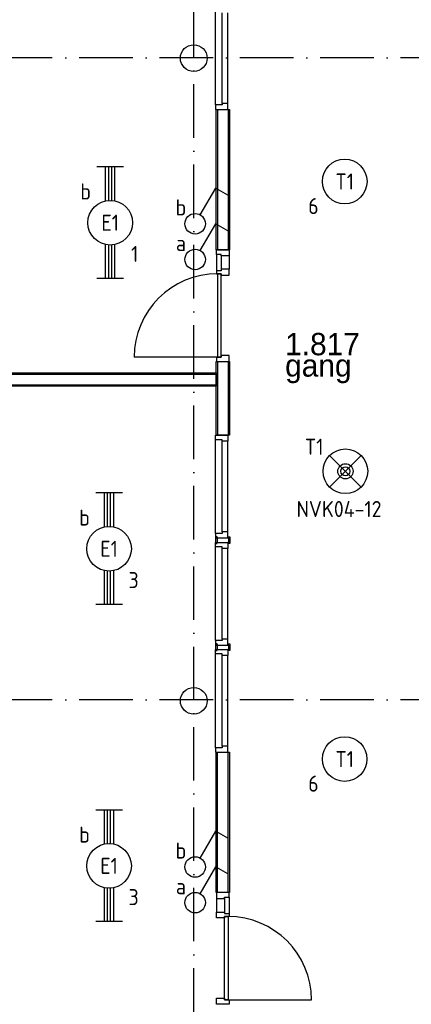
# Model space of a CAD drawing. Header units: millimetres. Extents: x -6587 to 112313, y 244 to 84344.
# Tile 6 of 55: x 22825 to 27211, y 23905 to 34936. Entities that reach past the tile are written whole.
import ezdxf
from ezdxf.enums import TextEntityAlignment as Align

# ---------------------------------------------------------------- set-up
doc = ezdxf.new("R2010")
doc.units = ezdxf.units.MM
doc.header["$LTSCALE"] = 100
doc.linetypes.add('DASHDOT', pattern=[9, 6, -1.5, 0, -1.5])
doc.layers.get('0').update_dxf_attribs({"linetype": 'CONTINUOUS'})
for name, color, linetype in [('AL$7----_STRAMIEN', 1, 'DASHDOT'), ('AL22----_BINNENWAND', 7, 'CONTINUOUS'), ('AL28----_KONSTRUKTIE', 3, 'CONTINUOUS'), ('AL32----_BINNENKOZ', 7, 'CONTINUOUS'), ('AL32----_DRAAIRICHTING', 1, 'CONTINUOUS'), ('BOUW', 8, 'CONTINUOUS'), ('EB63101-_ATTRIB', 2, 'CONTINUOUS'), ('EB63102-_ATTRIB', 2, 'CONTINUOUS'), ('EB63501-_ATTRIB', 2, 'CONTINUOUS'), ('EL63101-_LICHT-ARM', 3, 'CONTINUOUS'), ('EL63102-_LICHT-SCH', 3, 'CONTINUOUS'), ('EL63501-_NOODVRL-ARM', 3, 'CONTINUOUS')]:
    doc.layers.add(name, color=color, linetype=linetype)
doc.styles.add('1_8', font='iso', dxfattribs={"width": 0.7, "height": 1.8})
doc.styles.add('BURO-025', font='BUROFONT.shx', dxfattribs={"height": 250})
doc.styles.add('NORATT', font='isocp.shx')

# ---------------------------------------------------------------- blocks, each defined once
blk = doc.blocks.new('EJ3T20')
at = {"color": 0}
for p, q in [((-6.25, -1.5), (-6.25, 1.5)), ((-6.25, -1.5), (-6.25, 1.5)), ((6.25, -1.5), (6.25, 1.5)), ((6.25, -1.5), (6.25, 1.5)), ((-6.25, 0.52), (-2.44, 0.52)), ((-6.25, 0.52), (-2.44, 0.52)), ((-6.25, 0.17), (-2.49, 0.17)), ((-6.25, 0.17), (-2.49, 0.17)), ((2.44, 0.52), (6.25, 0.52)), ((2.44, 0.52), (6.25, 0.52)), ((2.49, 0.17), (6.25, 0.17)), ((2.49, 0.17), (6.25, 0.17)), ((-6.25, -0.17), (-2.49, -0.17)), ((-6.25, -0.17), (-2.49, -0.17)), ((-6.25, -0.52), (-2.44, -0.52)), ((-6.25, -0.52), (-2.44, -0.52)), ((2.44, -0.52), (6.25, -0.52)), ((2.44, -0.52), (6.25, -0.52)), ((2.49, -0.17), (6.25, -0.17)), ((2.49, -0.17), (6.25, -0.17))]:
    blk.add_line(p, q, dxfattribs=at)
blk.add_circle((0, 0), 2.5, dxfattribs=at)
blk.add_circle((0, 0), 2.5, dxfattribs=at)
at = {"style": 'NORATT', "flags": 9}
blk.add_attdef('GELIJK', text='', height=1.8, dxfattribs=at).set_placement((3.5, 5), align=Align.MIDDLE_CENTER)
at = {"color": 6}
for tag, style, flags, p in [('SCHAK', 'NORATT', 8, (3.5, 2.75)), ('SCHAK', '1_8', 8, (3.5, 2.75)), ('A_CODE', 'NORATT', 8, (0, 0)), ('A_CODE', '1_8', 8, (0, 0)), ('GROEP', 'NORATT', 8, (-3.5, -2.75)), ('GROEP', '1_8', 8, (-3.5, -2.75)), ('KAST', 'NORATT', 9, (3.5, -2.75)), ('KAST', '1_8', 9, (3.5, -2.75))]:
    blk.add_attdef(tag, text='', height=1.8, dxfattribs=dict(at, style=style, flags=flags)).set_placement(p, align=Align.MIDDLE)
blk = doc.blocks.new('ES3S1')
blk.add_lwpolyline([(0.58, 1), (2.31, 4), (3.61, 3.25)])
blk.add_lwpolyline([(0.58, 1), (2.31, 4), (3.61, 3.25)])
blk.add_circle((0, 0), 1.15)
blk.add_circle((0, 0), 1.15)
for tag, style, flags, p in [('SCHAK', 'NORATT', 8, (3, 5.5)), ('SCHAK', '1_8', 8, (3, 5.5)), ('KAST', 'NORATT', 9, (-3, 0.5)), ('KAST', '1_8', 9, (-3, 0.5)), ('M_CODE', 'NORATT', 9, (0, 0)), ('M_CODE', '1_8', 9, (0, 0)), ('DOEL', 'NORATT', 9, (-3, -2)), ('DOEL', '1_8', 9, (-3, -2)), ('GROEP', 'NORATT', 9, (-3, -4.5)), ('GROEP', '1_8', 9, (-3, -4.5))]:
    blk.add_attdef(tag, text='', height=1.8, dxfattribs=dict(style=style, flags=flags)).set_placement(p, align=Align.MIDDLE_CENTER)
blk = doc.blocks.new('ES3G00')
blk.add_circle((0, 0), 2.5)
at = {"color": 6, "style": '1_8'}
for tag, flags, p in [('SCHAK', 8, (3.5, 2.75)), ('A_CODE', 8, (0, 0)), ('GROEP', 8, (-3.5, -2.75)), ('KAST', 9, (3.5, -2.75))]:
    blk.add_attdef(tag, text='', height=1.8, dxfattribs=dict(at, flags=flags)).set_placement(p, align=Align.MIDDLE)
blk = doc.blocks.new('ES3G01')
at = {"color": 0}
for p, q in [((-1.77, 1.77), (1.77, -1.77)), ((1.77, 1.77), (-1.77, -1.77))]:
    blk.add_line(p, q, dxfattribs=at)
at = {"color": 6}
blk.add_lwpolyline([(1.77, -1.77), (1.75, -1.75)], dxfattribs=at)
blk.add_circle((0, 0), 2.5)
at = {"color": 0}
for radius in [0.85, 0.5]:
    blk.add_circle((0, 0), radius, dxfattribs=at)
at = {"color": 6, "style": '1_8'}
for tag, flags, p in [('A_CODE', 8, (-3.5, 2.75)), ('SCHAK', 8, (3.5, 2.75)), ('GROEP', 8, (-3.5, -2.75)), ('KAST', 9, (3.5, -2.75))]:
    blk.add_attdef(tag, text='', height=1.8, dxfattribs=dict(at, flags=flags)).set_placement(p, align=Align.MIDDLE)

msp = doc.modelspace()

# ---------------------------------------------------------------- linework, layer by layer
at = {"layer": 'AL$7----_STRAMIEN', "color": 1}
for p, q in [((24774.8, 7509.2), (24774.8, 43669.6)), ((94298.3, 34506.8), (16060, 34506.8)), ((94298.3, 27314.6), (16060, 27314.6))]:
    msp.add_line(p, q, dxfattribs=at)
at = {"layer": 'AL22----_BINNENWAND', "color": 8}
for p, q in [((25024.8, 32356.1), (25024.8, 33930)), ((25024.8, 33930), (25174.8, 33930)), ((25174.8, 33930), (25174.8, 32356.1)), ((25174.8, 32356.1), (25024.8, 32356.1)), ((25024.8, 30280), (25024.8, 31105)), ((25024.8, 31105), (25174.8, 31105)), ((25174.8, 31105), (25174.8, 30280)), ((17664.8, 30980), (25024.8, 30980)), ((25024.8, 30980), (25024.8, 30830)), ((25024.8, 30830), (17664.8, 30830)), ((25174.8, 30280), (25024.8, 30280)), ((25024.8, 25156.1), (25024.8, 26730)), ((25024.8, 26730), (25174.8, 26730)), ((25174.8, 26730), (25174.8, 25156.1)), ((25174.8, 25156.1), (25024.8, 25156.1))]:
    msp.add_line(p, q, dxfattribs=at)
at = {"layer": 'AL22----_BINNENWAND', "color": 8, "linetype": 'Continuous'}
for p, q in [((25039.8, 33930), (25039.8, 32356.1)), ((25159.8, 33930), (25159.8, 32356.1)), ((25039.8, 31105), (25039.8, 30280)), ((25159.8, 31105), (25159.8, 30280)), ((17664.8, 30965), (25024.8, 30965)), ((17664.8, 30845), (25024.8, 30845)), ((25039.8, 25156.1), (25039.8, 26730)), ((25159.8, 25156.1), (25159.8, 26730))]:
    msp.add_line(p, q, dxfattribs=at)
at = {"layer": 'AL28----_KONSTRUKTIE', "color": 8}
for centre in [(24774.8, 34505), (24774.8, 27305)]:
    msp.add_circle(centre, 150, dxfattribs=at)
at = {"layer": 'AL32----_BINNENKOZ', "color": 8}
for p, q in [((25017.8, 33980), (25017.8, 35030)), ((25093.8, 33997), (25093.8, 35013)), ((25156.8, 33997), (25156.8, 35013)), ((25093.8, 33980), (25017.8, 33980)), ((25017.8, 33980), (25017.8, 33930)), ((25156.8, 33997), (25093.8, 33997)), ((25093.8, 33997), (25093.8, 33980)), ((25156.8, 33930), (25156.8, 33997)), ((25017.8, 33930), (25156.8, 33930)), ((25030.3, 32306.1), (25030.3, 32356.1)), ((25030.3, 32356.1), (25169.3, 32356.1)), ((25169.3, 32356.1), (25169.3, 32289.1)), ((25030.3, 32306.1), (25030.3, 32122.1)), ((25081.3, 32306.1), (25030.3, 32306.1)), ((25081.3, 32289.1), (25081.3, 32306.1)), ((25081.3, 32289.1), (25081.3, 32139.1)), ((25169.3, 32289.1), (25081.3, 32289.1)), ((25169.3, 32289.1), (25169.3, 32139.1)), ((25030.3, 32122.1), (25030.3, 32089.1)), ((25081.3, 32122.1), (25030.3, 32122.1)), ((25030.3, 32122.1), (25030.3, 32089.1)), ((25169.3, 32139.1), (25081.3, 32139.1)), ((25081.3, 32139.1), (25081.3, 32122.1)), ((25169.3, 32072.1), (25169.3, 32139.1)), ((25030.3, 32089.1), (25081.3, 32089.1)), ((25081.3, 32089.1), (25041.3, 32089.1)), ((25041.3, 32089.1), (25041.3, 31155.1)), ((25081.3, 32089.1), (25081.3, 32072.1)), ((25081.3, 31155.1), (25081.3, 32089.1)), ((25081.3, 32072.1), (25169.3, 32072.1)), ((25081.3, 31155.1), (25030.3, 31155.1)), ((25030.3, 31155.1), (25030.3, 31105.1)), ((25041.3, 31155.1), (25081.3, 31155.1)), ((25081.3, 31172.1), (25081.3, 31155.1)), ((25169.3, 31172.1), (25081.3, 31172.1)), ((25169.3, 31105.1), (25169.3, 31172.1)), ((25030.3, 31105.1), (25169.3, 31105.1)), ((25017.8, 30280), (25156.8, 30280)), ((25017.8, 30230), (25017.8, 30280)), ((25017.8, 29180), (25017.8, 30230)), ((25093.8, 30230), (25017.8, 30230)), ((25093.8, 30213), (25093.8, 30230)), ((25156.8, 30280), (25156.8, 30213)), ((25093.8, 29197), (25093.8, 30213)), ((25156.8, 30213), (25093.8, 30213)), ((25156.8, 29197), (25156.8, 30213)), ((25093.8, 29180), (25017.8, 29180)), ((25017.8, 29180), (25017.8, 29130)), ((25017.8, 29130), (25156.8, 29130)), ((25037.3, 29142.5), (25019.3, 29142.5)), ((25019.3, 29142.5), (25019.3, 29079.9)), ((25037.3, 29130), (25037.3, 29142.5)), ((25042.8, 29130), (25037.3, 29130)), ((25037.3, 29130), (25037.3, 29079.9)), ((25156.8, 29197), (25093.8, 29197)), ((25093.8, 29197), (25093.8, 29180)), ((25156.8, 29130), (25156.8, 29197)), ((25156.8, 29130), (25162.3, 29130)), ((25162.3, 29130), (25162.3, 29142.5)), ((25162.3, 29142.5), (25180.3, 29142.5)), ((25162.3, 29130), (25162.3, 29079.9)), ((25180.3, 29142.5), (25180.3, 29079.9)), ((25017.8, 29080), (25156.8, 29080)), ((25017.8, 29030), (25017.8, 29080)), ((25093.8, 29030), (25017.8, 29030)), ((25017.8, 27980), (25017.8, 29030)), ((25019.3, 29079.9), (25019.3, 29067.4)), ((25019.3, 29067.4), (25037.3, 29067.4)), ((25037.3, 29079.9), (25042.8, 29079.9)), ((25093.8, 29013), (25093.8, 29030)), ((25156.8, 29013), (25093.8, 29013)), ((25093.8, 27997), (25093.8, 29013)), ((25156.8, 29080), (25156.8, 29013)), ((25162.3, 29079.9), (25156.8, 29079.9)), ((25156.8, 27997), (25156.8, 29013)), ((25180.3, 29067.4), (25162.3, 29067.4)), ((25180.3, 29079.9), (25180.3, 29067.4)), ((25093.8, 27980), (25017.8, 27980)), ((25017.8, 27980), (25017.8, 27930)), ((25017.8, 27930), (25156.8, 27930)), ((25037.3, 27942.5), (25019.3, 27942.5)), ((25019.3, 27942.5), (25019.3, 27879.9)), ((25037.3, 27930), (25037.3, 27942.5)), ((25042.8, 27930), (25037.3, 27930)), ((25037.3, 27930), (25037.3, 27879.9)), ((25156.8, 27997), (25093.8, 27997)), ((25093.8, 27997), (25093.8, 27980)), ((25156.8, 27930), (25156.8, 27997)), ((25156.8, 27930), (25162.3, 27930)), ((25162.3, 27930), (25162.3, 27942.5)), ((25162.3, 27942.5), (25180.3, 27942.5)), ((25162.3, 27930), (25162.3, 27879.9)), ((25180.3, 27942.5), (25180.3, 27879.9)), ((25017.8, 27880), (25156.8, 27880)), ((25017.8, 27830), (25017.8, 27880)), ((25093.8, 27830), (25017.8, 27830)), ((25017.8, 26780), (25017.8, 27830)), ((25019.3, 27879.9), (25019.3, 27867.4)), ((25019.3, 27867.4), (25037.3, 27867.4)), ((25037.3, 27879.9), (25042.8, 27879.9)), ((25093.8, 27813), (25093.8, 27830)), ((25156.8, 27813), (25093.8, 27813)), ((25093.8, 26797), (25093.8, 27813)), ((25156.8, 27880), (25156.8, 27813)), ((25162.3, 27879.9), (25156.8, 27879.9)), ((25156.8, 26797), (25156.8, 27813)), ((25180.3, 27867.4), (25162.3, 27867.4)), ((25180.3, 27879.9), (25180.3, 27867.4)), ((25093.8, 26780), (25017.8, 26780)), ((25017.8, 26780), (25017.8, 26730)), ((25017.8, 26730), (25156.8, 26730)), ((25156.8, 26797), (25093.8, 26797)), ((25093.8, 26797), (25093.8, 26780)), ((25156.8, 26730), (25156.8, 26797)), ((25169.3, 25156.1), (25030.3, 25156.1)), ((25030.3, 25156.1), (25030.3, 25089.1)), ((25169.3, 25106.1), (25169.3, 25156.1)), ((25030.3, 25089.1), (25030.3, 24939.1)), ((25030.3, 25089.1), (25118.3, 25089.1)), ((25118.3, 25089.1), (25118.3, 25106.1)), ((25118.3, 25106.1), (25169.3, 25106.1)), ((25118.3, 25089.1), (25118.3, 24939.1)), ((25169.3, 25106.1), (25169.3, 24922.1)), ((25030.3, 24872.1), (25030.3, 24939.1)), ((25030.3, 24939.1), (25118.3, 24939.1)), ((25118.3, 24939.1), (25118.3, 24922.1)), ((25118.3, 24872.1), (25030.3, 24872.1)), ((25118.3, 24922.1), (25169.3, 24922.1)), ((25169.3, 24889.1), (25118.3, 24889.1)), ((25118.3, 24889.1), (25118.3, 24872.1)), ((25118.3, 24889.1), (25158.3, 24889.1)), ((25118.3, 23955.1), (25118.3, 24889.1)), ((25158.3, 24889.1), (25158.3, 23955.1)), ((25169.3, 24922.1), (25169.3, 24889.1)), ((25169.3, 24922.1), (25169.3, 24889.1)), ((25030.3, 23905.1), (25030.3, 23972.1)), ((25030.3, 23972.1), (25118.3, 23972.1)), ((25118.3, 23972.1), (25118.3, 23955.1)), ((25118.3, 23955.1), (25169.3, 23955.1)), ((25158.3, 23955.1), (25118.3, 23955.1)), ((25169.3, 23955.1), (25169.3, 23905.1)), ((25169.3, 23905.1), (25030.3, 23905.1))]:
    msp.add_line(p, q, dxfattribs=at)
at = {"layer": 'AL32----_DRAAIRICHTING', "color": 8}
for p, q in [((25041.3, 31155.1), (24107.3, 31155.1)), ((25158.3, 23955.1), (26092.3, 23955.1))]:
    msp.add_line(p, q, dxfattribs=at)
for centre, start, end in [((25041.3, 31155.1), 90, 180), ((25158.3, 23955.1), 0, 90)]:
    msp.add_arc(centre, 934, start, end, dxfattribs=at)

# ---------------------------------------------------------------- block references
at = {"layer": 'EL63101-_LICHT-ARM'}
ref = msp.add_blockref('ES3G00', (26464.6, 33122.9, 2600), dxfattribs=dict(at, xscale=100, yscale=100, zscale=100))
ref.add_attrib('A_CODE', 'T1', dxfattribs={"layer": 'EB63101-_ATTRIB', "color": 1, "height": 180, "style": '1_8', "flags": 8}).set_placement((26464.6, 33122.9, 2600), align=Align.MIDDLE)
ref.add_attrib('GROEP', '6', dxfattribs={"layer": 'EB63101-_ATTRIB', "color": 1, "height": 180, "style": '1_8', "flags": 8}).set_placement((26114.6, 32847.9, 2600), align=Align.MIDDLE)
ref = msp.add_blockref('EJ3T20', (23838.7, 32661.4, 3500), dxfattribs=dict(at, xscale=100, yscale=100, zscale=100, rotation=90))
ref.add_attrib('A_CODE', 'E1', dxfattribs={"layer": 'EB63101-_ATTRIB', "color": 1, "height": 180, "style": '1_8', "flags": 8}).set_placement((23838.7, 32661.4, 3500), align=Align.MIDDLE)
ref.add_attrib('GROEP', '1', dxfattribs={"layer": 'EB63101-_ATTRIB', "color": 1, "height": 180, "style": '1_8', "flags": 8}).set_placement((24113.7, 32311.4, 3500), align=Align.MIDDLE)
ref.add_attrib('SCHAK', 'b', dxfattribs={"layer": 'EB63101-_ATTRIB', "color": 1, "height": 180, "style": '1_8', "flags": 8}).set_placement((23563.7, 33011.4, 3500), align=Align.MIDDLE)
ref = msp.add_blockref('EJ3T20', (23826.1, 29008.2, 3500), dxfattribs=dict(at, xscale=100, yscale=100, zscale=100, rotation=90))
ref.add_attrib('A_CODE', 'E1', dxfattribs={"layer": 'EB63101-_ATTRIB', "color": 1, "height": 180, "style": '1_8', "flags": 8}).set_placement((23826.1, 29008.2, 3500), align=Align.MIDDLE)
ref.add_attrib('GROEP', '3', dxfattribs={"layer": 'EB63101-_ATTRIB', "color": 1, "height": 180, "style": '1_8', "flags": 8}).set_placement((24101.1, 28658.2, 3500), align=Align.MIDDLE)
ref.add_attrib('SCHAK', 'b', dxfattribs={"layer": 'EB63101-_ATTRIB', "color": 1, "height": 180, "style": '1_8', "flags": 8}).set_placement((23551.1, 29358.2, 3500), align=Align.MIDDLE)
ref = msp.add_blockref('ES3G00', (26464.4, 26652.2, 2600), dxfattribs=dict(at, xscale=100, yscale=100, zscale=100))
ref.add_attrib('A_CODE', 'T1', dxfattribs={"layer": 'EB63101-_ATTRIB', "color": 1, "height": 180, "style": '1_8', "flags": 8}).set_placement((26464.4, 26652.2, 2600), align=Align.MIDDLE)
ref.add_attrib('GROEP', '6', dxfattribs={"layer": 'EB63101-_ATTRIB', "color": 1, "height": 180, "style": '1_8', "flags": 8}).set_placement((26114.4, 26377.2, 2600), align=Align.MIDDLE)
ref = msp.add_blockref('EJ3T20', (23826.1, 25456.2, 3500), dxfattribs=dict(at, xscale=100, yscale=100, zscale=100, rotation=90))
ref.add_attrib('A_CODE', 'E1', dxfattribs={"layer": 'EB63101-_ATTRIB', "color": 1, "height": 180, "style": '1_8', "flags": 8}).set_placement((23826.1, 25456.2, 3500), align=Align.MIDDLE)
ref.add_attrib('GROEP', '3', dxfattribs={"layer": 'EB63101-_ATTRIB', "color": 1, "height": 180, "style": '1_8', "flags": 8}).set_placement((24101.1, 25106.2, 3500), align=Align.MIDDLE)
ref.add_attrib('SCHAK', 'b', dxfattribs={"layer": 'EB63101-_ATTRIB', "color": 1, "height": 180, "style": '1_8', "flags": 8}).set_placement((23551.1, 25806.2, 3500), align=Align.MIDDLE)
at = {"layer": 'EL63102-_LICHT-SCH'}
ref = msp.add_blockref('ES3S1', (24790, 32649.5, 1050), dxfattribs=dict(at, xscale=100, yscale=100, zscale=100))
ref.add_attrib('SCHAK', 'b', dxfattribs={"layer": 'EB63102-_ATTRIB', "color": 1, "height": 180, "style": '1_8', "flags": 8}).set_placement((24630.7, 32832.8, 1050), align=Align.MIDDLE_CENTER)
ref = msp.add_blockref('ES3S1', (24790, 32249.5, 1050), dxfattribs=dict(at, xscale=100, yscale=100, zscale=100))
ref.add_attrib('SCHAK', 'a', dxfattribs={"layer": 'EB63102-_ATTRIB', "color": 1, "height": 180, "style": '1_8', "flags": 8}).set_placement((24630.7, 32432.8, 1050), align=Align.MIDDLE_CENTER)
ref = msp.add_blockref('ES3S1', (24790, 25443.9, 1050), dxfattribs=dict(at, xscale=100, yscale=100, zscale=100))
ref.add_attrib('SCHAK', 'b', dxfattribs={"layer": 'EB63102-_ATTRIB', "color": 1, "height": 180, "style": '1_8', "flags": 8}).set_placement((24630.7, 25627.3, 1050), align=Align.MIDDLE_CENTER)
ref = msp.add_blockref('ES3S1', (24790, 25043.9, 1050), dxfattribs=dict(at, xscale=100, yscale=100, zscale=100))
ref.add_attrib('SCHAK', 'a', dxfattribs={"layer": 'EB63102-_ATTRIB', "color": 1, "height": 180, "style": '1_8', "flags": 8}).set_placement((24630.7, 25227.3, 1050), align=Align.MIDDLE_CENTER)
at = {"layer": 'EL63501-_NOODVRL-ARM'}
ref = msp.add_blockref('ES3G01', (26472.9, 29876.3, 2600), dxfattribs=dict(at, xscale=100, yscale=100, zscale=100))
ref.add_attrib('A_CODE', 'T1', dxfattribs={"layer": 'EB63501-_ATTRIB', "color": 1, "height": 180, "style": '1_8', "flags": 8}).set_placement((26122.9, 30151.3, 2600), align=Align.MIDDLE)
ref.add_attrib('GROEP', 'NVK04-12', dxfattribs={"layer": 'EB63501-_ATTRIB', "color": 1, "height": 180, "style": '1_8', "flags": 8}).set_placement((26401.2, 29453.9, 2600), align=Align.MIDDLE)

# ---------------------------------------------------------------- texts
at = {"layer": 'BOUW', "style": 'BURO-025'}
for s, p in [('1.817', (25797.9, 31176.4)), ('gang', (25797.9, 30936.7))]:
    msp.add_text(s, height=250, dxfattribs=at).set_placement(p)

doc.saveas('drawing.dxf')
